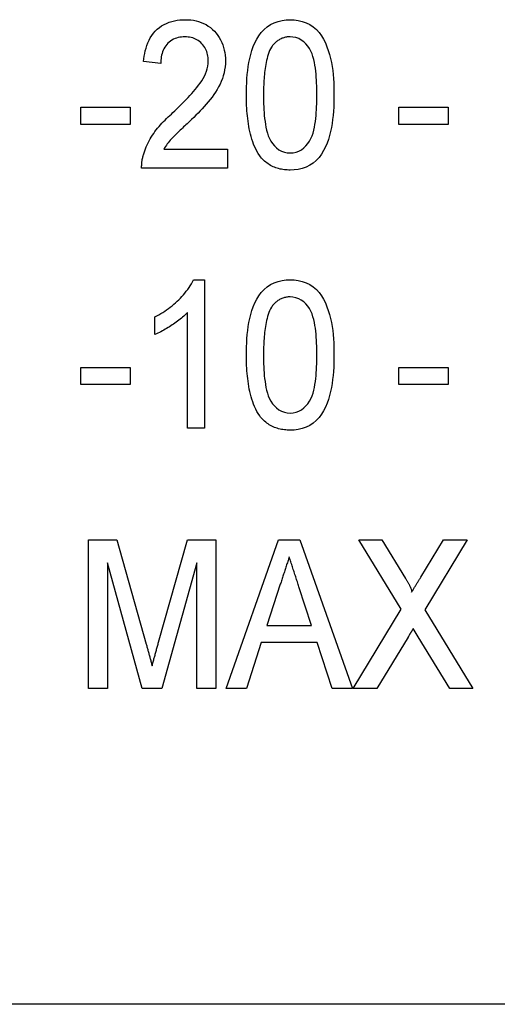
# Model space of a CAD drawing. Header units: millimetres. Extents: x 43 to 3762, y 62 to 374.
# Tile 5 of 15: x 317 to 322, y 341 to 351. Entities that reach past the tile are written whole.
import ezdxf

# ---------------------------------------------------------------- set-up
doc = ezdxf.new("R2010")
doc.units = ezdxf.units.MM
doc.layers.add('DETAIL', color=2, linetype='Continuous')

msp = doc.modelspace()

# ---------------------------------------------------------------- linework, layer by layer
at = {"layer": 'DETAIL'}
for p, q in [((318.3938, 350.2377), (318.2207, 350.2569)), ((317.5861, 349.7953), (318.0861, 349.7953)), ((317.5861, 349.6223), (317.5861, 349.7953)), ((318.0861, 349.7953), (318.0861, 349.6223)), ((320.7976, 349.7953), (321.2976, 349.7953)), ((320.7976, 349.6223), (320.7976, 349.7953)), ((321.2976, 349.7953), (321.2976, 349.6223)), ((318.0861, 349.6223), (317.5861, 349.6223)), ((321.2976, 349.6223), (320.7976, 349.6223)), ((318.425, 349.3723), (319.0669, 349.3723)), ((319.0669, 349.3723), (319.0669, 349.18)), ((319.0669, 349.18), (318.2015, 349.18)), ((318.7246, 348.053), (318.8361, 348.053)), ((318.8361, 348.053), (318.8361, 346.553)), ((318.3361, 347.5008), (318.3361, 347.678)), ((318.663, 346.553), (318.663, 347.7219)), ((317.5861, 347.1684), (318.0861, 347.1684)), ((317.5861, 346.9953), (317.5861, 347.1684)), ((318.0861, 347.1684), (318.0861, 346.9953)), ((320.7976, 347.1684), (321.2976, 347.1684)), ((320.7976, 346.9953), (320.7976, 347.1684)), ((321.2976, 347.1684), (321.2976, 346.9953)), ((318.0861, 346.9953), (317.5861, 346.9953)), ((321.2976, 346.9953), (320.7976, 346.9953)), ((318.8361, 346.553), (318.663, 346.553)), ((317.663, 345.4261), (317.9506, 345.4261)), ((317.663, 343.9261), (317.663, 345.4261)), ((317.9506, 345.4261), (318.2475, 344.3735)), ((318.3722, 344.3916), (318.6642, 345.4261)), ((318.6642, 345.4261), (318.9515, 345.4261)), ((318.9515, 345.4261), (318.9515, 343.9261)), ((319.0546, 343.9261), (319.5843, 345.4261)), ((319.5843, 345.4261), (319.8, 345.4261)), ((319.8, 345.4261), (320.3295, 343.9261)), ((320.8232, 344.726), (320.3938, 345.4261)), ((320.3938, 345.4261), (320.6276, 345.4261)), ((320.6276, 345.4261), (320.8662, 345.0367)), ((321.0203, 345.0493), (321.2499, 345.4261)), ((321.49, 345.4261), (321.0603, 344.7206)), ((321.2499, 345.4261), (321.49, 345.4261)), ((318.2075, 343.9261), (317.8553, 345.1953)), ((317.8553, 345.1953), (317.8553, 343.9261)), ((318.7592, 345.1953), (318.4067, 343.9261)), ((318.7592, 343.9261), (318.7592, 345.1953)), ((319.6017, 344.9772), (319.4662, 344.5607)), ((319.9175, 344.5607), (319.7904, 344.9511)), ((320.3361, 343.9261), (320.8232, 344.726)), ((321.0603, 344.7206), (321.5476, 343.9261)), ((319.4662, 344.5607), (319.9175, 344.5607)), ((320.9954, 344.4453), (320.9437, 344.5292)), ((320.892, 344.4441), (320.5762, 343.9261)), ((321.3139, 343.9261), (320.9954, 344.4453)), ((319.4097, 344.3877), (319.2592, 343.9261)), ((319.974, 344.3877), (319.4097, 344.3877)), ((320.1246, 343.9261), (319.974, 344.3877)), ((317.8553, 343.9261), (317.663, 343.9261)), ((318.4067, 343.9261), (318.2075, 343.9261)), ((318.9515, 343.9261), (318.7592, 343.9261)), ((319.2592, 343.9261), (319.0546, 343.9261)), ((320.3295, 343.9261), (320.1246, 343.9261)), ((320.5762, 343.9261), (320.3361, 343.9261)), ((321.5476, 343.9261), (321.3139, 343.9261)), ((387.7327, 340.735), (312.0157, 340.735))]:
    msp.add_line(p, q, dxfattribs=at)
at = {"layer": 'DETAIL', "flags": 128}
for points in [[(318.2207, 350.2569), (318.2236, 350.2846), (318.2272, 350.3123), (318.2319, 350.3398), (318.238, 350.367), (318.2454, 350.3939), (318.2539, 350.4205), (318.2639, 350.4465), (318.2757, 350.4718), (318.289, 350.4963), (318.3039, 350.5199), (318.3206, 350.5422), (318.339, 350.5632), (318.359, 350.5826), (318.3805, 350.6004), (318.4033, 350.6164), (318.4273, 350.6306), (318.4523, 350.6431), (318.4781, 350.6536), (318.5047, 350.6621), (318.5318, 350.6687), (318.5592, 350.6737), (318.5869, 350.6773), (318.6147, 350.6791), (318.6426, 350.68)], [(318.6426, 350.68), (318.6697, 350.6792), (318.6968, 350.6774), (318.7237, 350.6738), (318.7503, 350.6686), (318.7765, 350.6618), (318.8023, 350.6532), (318.8273, 350.6427), (318.8514, 350.6302), (318.8745, 350.616), (318.8965, 350.6001), (318.9171, 350.5825), (318.9363, 350.5634), (318.9542, 350.5429), (318.9707, 350.5214), (318.9857, 350.4988), (318.9991, 350.4753), (319.0109, 350.4508), (319.021, 350.4256), (319.0296, 350.3999), (319.0363, 350.3736), (319.0413, 350.347), (319.0449, 350.3201), (319.0468, 350.293), (319.0476, 350.2659)], [(319.2592, 349.9197), (319.2597, 349.961), (319.2605, 350.0023), (319.2621, 350.0436), (319.2646, 350.0848), (319.2681, 350.1259), (319.2724, 350.167), (319.2779, 350.2079), (319.2849, 350.2486), (319.293, 350.2891), (319.3029, 350.3292), (319.3149, 350.3687), (319.3287, 350.4076), (319.3448, 350.4457), (319.3636, 350.4824), (319.3852, 350.5176), (319.4098, 350.5508), (319.4378, 350.5811), (319.4691, 350.608), (319.5034, 350.631), (319.5402, 350.6495), (319.5792, 350.6633), (319.6193, 350.6729), (319.6602, 350.6784), (319.7015, 350.68)], [(319.7015, 350.68), (319.7428, 350.6781), (319.7837, 350.6726), (319.8238, 350.6629), (319.8627, 350.649), (319.8998, 350.6309), (319.9346, 350.6086), (319.9663, 350.5821), (319.9945, 350.5519), (320.0189, 350.5186), (320.0394, 350.4827), (320.0571, 350.4454), (320.0727, 350.4072), (320.0865, 350.3682), (320.0986, 350.3288), (320.1093, 350.2889), (320.1185, 350.2486), (320.1256, 350.2079), (320.1313, 350.1671), (320.1356, 350.126), (320.1388, 350.0848), (320.1412, 350.0436), (320.1427, 350.0023), (320.1434, 349.961), (320.1438, 349.9197)], [(318.639, 350.5069), (318.6219, 350.5063), (318.6048, 350.505), (318.5878, 350.5027), (318.571, 350.4993), (318.5544, 350.4948), (318.5383, 350.4889), (318.5228, 350.4817), (318.5078, 350.4734), (318.4934, 350.4641), (318.48, 350.4535), (318.4674, 350.4418), (318.4557, 350.4293), (318.445, 350.4159), (318.4354, 350.4017), (318.4268, 350.3869), (318.4193, 350.3715), (318.413, 350.3555), (318.4077, 350.3392), (318.4032, 350.3227), (318.3997, 350.3059), (318.3971, 350.2889), (318.3953, 350.2719), (318.3943, 350.2548), (318.3938, 350.2377)], [(318.8746, 350.265), (318.8742, 350.2808), (318.873, 350.2965), (318.8707, 350.312), (318.8676, 350.3275), (318.8636, 350.3427), (318.8587, 350.3577), (318.8526, 350.3722), (318.8456, 350.3864), (318.8378, 350.4), (318.829, 350.4131), (318.8193, 350.4255), (318.8089, 350.4374), (318.7977, 350.4485), (318.7858, 350.4588), (318.7732, 350.4682), (318.7599, 350.4766), (318.746, 350.484), (318.7316, 350.4904), (318.7167, 350.4956), (318.7015, 350.4997), (318.686, 350.5029), (318.6704, 350.5051), (318.6547, 350.5063), (318.639, 350.5069)], [(319.6997, 350.5069), (319.6904, 350.5066), (319.6812, 350.5062), (319.6719, 350.5054), (319.6628, 350.5042), (319.6537, 350.5025), (319.6446, 350.5004), (319.6357, 350.4979), (319.6269, 350.495), (319.6182, 350.4917), (319.6097, 350.488), (319.6014, 350.4839), (319.5933, 350.4795), (319.5853, 350.4748), (319.5776, 350.4697), (319.57, 350.4643), (319.5627, 350.4586), (319.5556, 350.4526), (319.5488, 350.4463), (319.5423, 350.4398), (319.536, 350.433), (319.5299, 350.426), (319.5241, 350.4188), (319.5184, 350.4115), (319.5128, 350.4041)], [(319.9707, 349.9203), (319.9705, 349.9503), (319.9701, 349.9803), (319.9694, 350.0103), (319.9682, 350.0402), (319.9667, 350.0702), (319.9648, 350.1001), (319.9624, 350.13), (319.9594, 350.1598), (319.9556, 350.1895), (319.9511, 350.2192), (319.9458, 350.2487), (319.9394, 350.278), (319.9316, 350.3069), (319.9224, 350.3354), (319.9109, 350.3631), (319.8964, 350.3894), (319.8792, 350.414), (319.8596, 350.4366), (319.8379, 350.4573), (319.8136, 350.4748), (319.7872, 350.4891), (319.759, 350.4992), (319.7296, 350.505), (319.6997, 350.5069)], [(319.5128, 350.4041), (319.5029, 350.386), (319.4937, 350.3675), (319.4858, 350.3484), (319.479, 350.329), (319.4729, 350.3092), (319.4674, 350.2893), (319.4626, 350.2693), (319.4582, 350.2491), (319.4543, 350.2288), (319.4509, 350.2084), (319.4479, 350.188), (319.4453, 350.1675), (319.4429, 350.147), (319.4409, 350.1265), (319.4391, 350.1059), (319.4375, 350.0854), (319.4362, 350.0648), (319.435, 350.0441), (319.4341, 350.0235), (319.4334, 350.0029), (319.4329, 349.9823), (319.4326, 349.9616), (319.4324, 349.941), (319.4323, 349.9203)], [(318.5179, 349.7422), (318.5374, 349.7609), (318.5569, 349.7797), (318.5762, 349.7985), (318.5954, 349.8176), (318.6145, 349.8367), (318.6335, 349.8559), (318.6523, 349.8754), (318.6708, 349.8951), (318.6892, 349.915), (318.7074, 349.9349), (318.7254, 349.9551), (318.743, 349.9757), (318.7601, 349.9966), (318.7768, 350.0178), (318.7928, 350.0396), (318.8078, 350.0621), (318.8218, 350.0853), (318.8346, 350.1091), (318.8459, 350.1337), (318.8557, 350.1589), (318.8638, 350.1848), (318.8697, 350.2112), (318.8729, 350.238), (318.8746, 350.265)], [(319.0476, 350.2659), (319.0467, 350.2352), (319.0441, 350.2046), (319.0396, 350.1742), (319.0337, 350.1441), (319.0259, 350.1144), (319.0165, 350.0852), (319.0055, 350.0565), (318.9929, 350.0285), (318.9788, 350.0012), (318.9638, 349.9744), (318.9477, 349.9483), (318.9306, 349.9227), (318.9127, 349.8978), (318.894, 349.8735), (318.8744, 349.8498), (318.8544, 349.8265), (318.834, 349.8036), (318.8131, 349.781), (318.7919, 349.7588), (318.7706, 349.7367), (318.7491, 349.7149), (318.7272, 349.6933), (318.7052, 349.6719), (318.6832, 349.6505)], [(319.3935, 349.3053), (319.3793, 349.3278), (319.3658, 349.3506), (319.3534, 349.3741), (319.3423, 349.3983), (319.3323, 349.4229), (319.3232, 349.4479), (319.3148, 349.4731), (319.3073, 349.4986), (319.3004, 349.5243), (319.2942, 349.5501), (319.2887, 349.5761), (319.2838, 349.6022), (319.2794, 349.6284), (319.2756, 349.6547), (319.2722, 349.6811), (319.2692, 349.7075), (319.2667, 349.7339), (319.2646, 349.7604), (319.2628, 349.787), (319.2615, 349.8135), (319.2605, 349.84), (319.2599, 349.8666), (319.2595, 349.8932), (319.2592, 349.9197)], [(319.4323, 349.9203), (319.4325, 349.8905), (319.4329, 349.8606), (319.4336, 349.8307), (319.4346, 349.8008), (319.4361, 349.7709), (319.438, 349.7411), (319.4403, 349.7113), (319.4433, 349.6815), (319.4471, 349.6519), (319.4515, 349.6223), (319.4567, 349.5929), (319.463, 349.5636), (319.4708, 349.5348), (319.48, 349.5063), (319.4913, 349.4786), (319.5058, 349.4525), (319.5231, 349.4281), (319.5427, 349.4055), (319.5645, 349.385), (319.5883, 349.367), (319.6144, 349.3524), (319.6424, 349.3419), (319.6717, 349.3358), (319.7015, 349.3338)], [(319.7015, 349.3338), (319.7313, 349.3358), (319.7606, 349.342), (319.7884, 349.3527), (319.8147, 349.3671), (319.8387, 349.3849), (319.8602, 349.4056), (319.8798, 349.4282), (319.8971, 349.4526), (319.9114, 349.4788), (319.923, 349.5064), (319.9323, 349.5348), (319.9399, 349.5637), (319.9462, 349.5929), (319.9514, 349.6224), (319.9559, 349.6519), (319.9596, 349.6816), (319.9626, 349.7113), (319.965, 349.7411), (319.9669, 349.771), (319.9684, 349.8008), (319.9694, 349.8307), (319.9701, 349.8606), (319.9705, 349.8905), (319.9707, 349.9203)], [(320.1438, 349.9197), (320.1433, 349.8785), (320.1424, 349.8372), (320.1409, 349.796), (320.1383, 349.7548), (320.1348, 349.7137), (320.1304, 349.6727), (320.1248, 349.6318), (320.118, 349.5911), (320.1098, 349.5507), (320.0999, 349.5107), (320.0883, 349.4711), (320.0744, 349.4322), (320.0582, 349.3943), (320.0394, 349.3576), (320.0179, 349.3224), (319.9931, 349.2894), (319.9652, 349.259), (319.9339, 349.2322), (319.8996, 349.2092), (319.8626, 349.191), (319.8238, 349.1771), (319.7836, 349.1677), (319.7427, 349.1623), (319.7015, 349.1607)], [(318.2186, 349.3134), (318.2252, 349.3345), (318.2321, 349.3555), (318.2396, 349.3763), (318.248, 349.3967), (318.257, 349.4169), (318.2667, 349.4368), (318.2769, 349.4564), (318.2876, 349.4758), (318.2988, 349.4948), (318.3106, 349.5136), (318.323, 349.5319), (318.3359, 349.5498), (318.3493, 349.5674), (318.3631, 349.5846), (318.3773, 349.6016), (318.3919, 349.6182), (318.4068, 349.6345), (318.4221, 349.6505), (318.4375, 349.6663), (318.4532, 349.6819), (318.4691, 349.6973), (318.4852, 349.7124), (318.5015, 349.7273), (318.5179, 349.7422)], [(318.6832, 349.6505), (318.6715, 349.6397), (318.6599, 349.6289), (318.6483, 349.6181), (318.6368, 349.6072), (318.6253, 349.5962), (318.6138, 349.5853), (318.6023, 349.5744), (318.5908, 349.5635), (318.5793, 349.5525), (318.5679, 349.5414), (318.5565, 349.5304), (318.5451, 349.5194), (318.5339, 349.5081), (318.5228, 349.4968), (318.5118, 349.4853), (318.5009, 349.4738), (318.4902, 349.4621), (318.4798, 349.4501), (318.4698, 349.4378), (318.4601, 349.4252), (318.4509, 349.4123), (318.4421, 349.3991), (318.4335, 349.3857), (318.425, 349.3723)], [(318.2015, 349.18), (318.2014, 349.1856), (318.2014, 349.1912), (318.2014, 349.1968), (318.2015, 349.2025), (318.2016, 349.2081), (318.2018, 349.2137), (318.2021, 349.2193), (318.2024, 349.225), (318.2029, 349.2306), (318.2034, 349.2362), (318.204, 349.2418), (318.2047, 349.2473), (318.2055, 349.2529), (318.2063, 349.2585), (318.2072, 349.2641), (318.2082, 349.2696), (318.2093, 349.2751), (318.2104, 349.2806), (318.2117, 349.2861), (318.213, 349.2916), (318.2143, 349.297), (318.2157, 349.3025), (318.2172, 349.3079), (318.2186, 349.3134)], [(319.7015, 349.1607), (319.6868, 349.1612), (319.6721, 349.1619), (319.6574, 349.1628), (319.6427, 349.1643), (319.6281, 349.1662), (319.6136, 349.1687), (319.5993, 349.1718), (319.585, 349.1755), (319.5709, 349.1797), (319.5569, 349.1844), (319.5431, 349.1895), (319.5296, 349.1953), (319.5163, 349.2017), (319.5034, 349.2087), (319.4908, 349.2163), (319.4785, 349.2244), (319.4665, 349.233), (319.4549, 349.2421), (319.4436, 349.2515), (319.4327, 349.2614), (319.4222, 349.2717), (319.4123, 349.2826), (319.4028, 349.2938), (319.3935, 349.3053)], [(318.3361, 347.678), (318.3561, 347.6891), (318.3761, 347.7003), (318.3958, 347.7118), (318.4153, 347.7238), (318.4345, 347.7362), (318.4533, 347.7492), (318.4719, 347.7626), (318.4901, 347.7764), (318.508, 347.7907), (318.5255, 347.8053), (318.5427, 347.8204), (318.5596, 347.8358), (318.5761, 347.8517), (318.5923, 347.8679), (318.608, 347.8845), (318.6233, 347.9015), (318.6382, 347.9188), (318.6525, 347.9367), (318.6664, 347.9549), (318.6797, 347.9735), (318.6923, 347.9926), (318.7039, 348.0123), (318.7145, 348.0325), (318.7246, 348.053)], [(319.2592, 347.2928), (319.2597, 347.3341), (319.2605, 347.3754), (319.2621, 347.4167), (319.2646, 347.4579), (319.2681, 347.499), (319.2724, 347.5401), (319.2779, 347.581), (319.2849, 347.6217), (319.293, 347.6622), (319.3029, 347.7023), (319.3149, 347.7418), (319.3287, 347.7807), (319.3448, 347.8187), (319.3636, 347.8555), (319.3852, 347.8907), (319.4098, 347.9238), (319.4378, 347.9542), (319.4691, 347.9811), (319.5034, 348.0041), (319.5402, 348.0226), (319.5792, 348.0364), (319.6193, 348.046), (319.6602, 348.0515), (319.7015, 348.053)], [(319.7015, 348.053), (319.7428, 348.0511), (319.7837, 348.0457), (319.8238, 348.0359), (319.8627, 348.0221), (319.8998, 348.0039), (319.9346, 347.9816), (319.9663, 347.9552), (319.9945, 347.925), (320.0189, 347.8917), (320.0394, 347.8558), (320.0571, 347.8185), (320.0727, 347.7803), (320.0865, 347.7413), (320.0986, 347.7018), (320.1093, 347.662), (320.1185, 347.6217), (320.1256, 347.581), (320.1313, 347.5401), (320.1356, 347.4991), (320.1388, 347.4579), (320.1412, 347.4167), (320.1427, 347.3754), (320.1434, 347.3341), (320.1438, 347.2928)], [(319.6997, 347.88), (319.6904, 347.8797), (319.6812, 347.8792), (319.6719, 347.8785), (319.6628, 347.8773), (319.6537, 347.8756), (319.6446, 347.8735), (319.6357, 347.871), (319.6269, 347.8681), (319.6182, 347.8648), (319.6097, 347.8611), (319.6014, 347.857), (319.5933, 347.8526), (319.5853, 347.8478), (319.5776, 347.8428), (319.57, 347.8374), (319.5627, 347.8317), (319.5556, 347.8257), (319.5488, 347.8194), (319.5423, 347.8129), (319.536, 347.8061), (319.5299, 347.7991), (319.5241, 347.7919), (319.5184, 347.7846), (319.5128, 347.7772)], [(319.9707, 347.2934), (319.9705, 347.3234), (319.9701, 347.3534), (319.9694, 347.3833), (319.9682, 347.4133), (319.9667, 347.4432), (319.9648, 347.4732), (319.9624, 347.503), (319.9594, 347.5329), (319.9556, 347.5626), (319.9511, 347.5922), (319.9458, 347.6218), (319.9394, 347.651), (319.9316, 347.68), (319.9224, 347.7085), (319.9109, 347.7362), (319.8964, 347.7625), (319.8792, 347.787), (319.8596, 347.8097), (319.8379, 347.8304), (319.8136, 347.8479), (319.7872, 347.8622), (319.759, 347.8722), (319.7296, 347.8781), (319.6997, 347.88)], [(319.5128, 347.7772), (319.5029, 347.7591), (319.4937, 347.7406), (319.4858, 347.7215), (319.479, 347.702), (319.4729, 347.6823), (319.4674, 347.6624), (319.4626, 347.6423), (319.4582, 347.6222), (319.4543, 347.6019), (319.4509, 347.5815), (319.4479, 347.5611), (319.4453, 347.5406), (319.4429, 347.5201), (319.4409, 347.4996), (319.4391, 347.479), (319.4375, 347.4584), (319.4362, 347.4378), (319.435, 347.4172), (319.4341, 347.3966), (319.4334, 347.376), (319.4329, 347.3553), (319.4326, 347.3347), (319.4324, 347.3141), (319.4323, 347.2934)], [(318.663, 347.7219), (318.6514, 347.7101), (318.6397, 347.6985), (318.6277, 347.6871), (318.6153, 347.6761), (318.6027, 347.6653), (318.5899, 347.6549), (318.577, 347.6446), (318.5638, 347.6345), (318.5505, 347.6247), (318.537, 347.6152), (318.5234, 347.6058), (318.5096, 347.5966), (318.4958, 347.5875), (318.4819, 347.5785), (318.4679, 347.5698), (318.4537, 347.5611), (318.4395, 347.5527), (318.4251, 347.5445), (318.4107, 347.5365), (318.396, 347.5288), (318.3813, 347.5213), (318.3663, 347.5142), (318.3513, 347.5074), (318.3361, 347.5008)], [(319.3935, 346.6783), (319.3793, 346.7008), (319.3658, 346.7237), (319.3534, 346.7472), (319.3423, 346.7714), (319.3323, 346.796), (319.3232, 346.821), (319.3148, 346.8462), (319.3073, 346.8717), (319.3004, 346.8973), (319.2942, 346.9232), (319.2887, 346.9492), (319.2838, 346.9753), (319.2794, 347.0015), (319.2756, 347.0278), (319.2722, 347.0542), (319.2692, 347.0806), (319.2667, 347.107), (319.2646, 347.1335), (319.2628, 347.16), (319.2615, 347.1866), (319.2605, 347.2131), (319.2599, 347.2397), (319.2595, 347.2663), (319.2592, 347.2928)], [(319.4323, 347.2934), (319.4325, 347.2635), (319.4329, 347.2336), (319.4336, 347.2037), (319.4346, 347.1739), (319.4361, 347.144), (319.438, 347.1142), (319.4403, 347.0844), (319.4433, 347.0546), (319.4471, 347.025), (319.4515, 346.9954), (319.4567, 346.9659), (319.463, 346.9367), (319.4708, 346.9079), (319.48, 346.8794), (319.4913, 346.8517), (319.5058, 346.8255), (319.5231, 346.8012), (319.5427, 346.7786), (319.5645, 346.7581), (319.5883, 346.7401), (319.6144, 346.7255), (319.6424, 346.715), (319.6717, 346.7089), (319.7015, 346.7069)], [(319.7015, 346.7069), (319.7313, 346.7089), (319.7606, 346.7151), (319.7884, 346.7258), (319.8147, 346.7402), (319.8387, 346.758), (319.8602, 346.7787), (319.8798, 346.8013), (319.8971, 346.8256), (319.9114, 346.8519), (319.923, 346.8795), (319.9323, 346.9079), (319.9399, 346.9368), (319.9462, 346.966), (319.9514, 346.9954), (319.9559, 347.025), (319.9596, 347.0547), (319.9626, 347.0844), (319.965, 347.1142), (319.9669, 347.144), (319.9684, 347.1739), (319.9694, 347.2038), (319.9701, 347.2336), (319.9705, 347.2635), (319.9707, 347.2934)], [(320.1438, 347.2928), (320.1433, 347.2516), (320.1424, 347.2103), (320.1409, 347.1691), (320.1383, 347.1279), (320.1348, 347.0868), (320.1304, 347.0458), (320.1248, 347.0049), (320.118, 346.9642), (320.1098, 346.9238), (320.0999, 346.8837), (320.0883, 346.8441), (320.0744, 346.8053), (320.0582, 346.7674), (320.0394, 346.7306), (320.0179, 346.6954), (319.9931, 346.6624), (319.9652, 346.6321), (319.9339, 346.6052), (319.8996, 346.5823), (319.8626, 346.5641), (319.8238, 346.5502), (319.7836, 346.5408), (319.7427, 346.5354), (319.7015, 346.5338)], [(319.7015, 346.5338), (319.6868, 346.5343), (319.6721, 346.5349), (319.6574, 346.5359), (319.6427, 346.5373), (319.6281, 346.5393), (319.6136, 346.5418), (319.5993, 346.5449), (319.585, 346.5486), (319.5709, 346.5528), (319.5569, 346.5574), (319.5431, 346.5626), (319.5296, 346.5684), (319.5163, 346.5748), (319.5034, 346.5818), (319.4908, 346.5894), (319.4785, 346.5975), (319.4665, 346.6061), (319.4549, 346.6151), (319.4436, 346.6246), (319.4327, 346.6345), (319.4222, 346.6448), (319.4123, 346.6557), (319.4028, 346.6669), (319.3935, 346.6783)], [(319.6919, 345.253), (319.6881, 345.2416), (319.6843, 345.2301), (319.6805, 345.2186), (319.6768, 345.2071), (319.673, 345.1956), (319.6692, 345.1841), (319.6655, 345.1726), (319.6617, 345.1611), (319.6579, 345.1497), (319.6541, 345.1382), (319.6504, 345.1267), (319.6466, 345.1152), (319.6429, 345.1037), (319.6391, 345.0922), (319.6354, 345.0807), (319.6316, 345.0692), (319.6279, 345.0577), (319.6242, 345.0462), (319.6204, 345.0347), (319.6167, 345.0232), (319.6129, 345.0117), (319.6092, 345.0002), (319.6055, 344.9887), (319.6017, 344.9772)], [(319.7904, 344.9511), (319.7863, 344.9636), (319.7822, 344.9762), (319.7781, 344.9888), (319.774, 345.0014), (319.7699, 345.014), (319.7658, 345.0266), (319.7618, 345.0392), (319.7577, 345.0517), (319.7535, 345.0643), (319.7494, 345.0769), (319.7452, 345.0894), (319.741, 345.102), (319.7368, 345.1146), (319.7327, 345.1271), (319.7287, 345.1397), (319.7247, 345.1524), (319.7206, 345.165), (319.7166, 345.1776), (319.7124, 345.1901), (319.7083, 345.2027), (319.7041, 345.2153), (319.7, 345.2278), (319.6959, 345.2404), (319.6919, 345.253)], [(320.8662, 345.0367), (320.8695, 345.0312), (320.8729, 345.0256), (320.8762, 345.0201), (320.8795, 345.0145), (320.8828, 345.009), (320.8861, 345.0034), (320.8893, 344.9978), (320.8925, 344.9922), (320.8957, 344.9865), (320.8988, 344.9809), (320.902, 344.9752), (320.9051, 344.9695), (320.908, 344.9638), (320.9109, 344.958), (320.9136, 344.9521), (320.9162, 344.9462), (320.9188, 344.9403), (320.9214, 344.9343), (320.9238, 344.9283), (320.9259, 344.9223), (320.9277, 344.916), (320.929, 344.9096), (320.9292, 344.9032), (320.9275, 344.897)], [(320.9275, 344.897), (320.9313, 344.9034), (320.9351, 344.9097), (320.9389, 344.9161), (320.9428, 344.9225), (320.9466, 344.9288), (320.9505, 344.9352), (320.9544, 344.9415), (320.9583, 344.9478), (320.9622, 344.9541), (320.9661, 344.9605), (320.97, 344.9668), (320.9739, 344.9731), (320.9778, 344.9795), (320.9816, 344.9858), (320.9855, 344.9922), (320.9894, 344.9985), (320.9932, 345.0049), (320.9971, 345.0112), (321.0009, 345.0176), (321.0048, 345.0239), (321.0087, 345.0303), (321.0126, 345.0366), (321.0164, 345.043), (321.0203, 345.0493)], [(320.9437, 344.5292), (320.9415, 344.5256), (320.9393, 344.5221), (320.9372, 344.5186), (320.935, 344.515), (320.9329, 344.5115), (320.9307, 344.508), (320.9285, 344.5044), (320.9264, 344.5009), (320.9242, 344.4973), (320.9221, 344.4938), (320.9199, 344.4902), (320.9178, 344.4867), (320.9156, 344.4831), (320.9135, 344.4796), (320.9114, 344.476), (320.9092, 344.4725), (320.9071, 344.469), (320.9049, 344.4654), (320.9028, 344.4619), (320.9006, 344.4583), (320.8985, 344.4548), (320.8963, 344.4512), (320.8941, 344.4477), (320.892, 344.4441)], [(318.2475, 344.3735), (318.25, 344.3644), (318.2526, 344.3552), (318.2551, 344.346), (318.2576, 344.3369), (318.2601, 344.3277), (318.2626, 344.3185), (318.2651, 344.3093), (318.2676, 344.3002), (318.2701, 344.291), (318.2727, 344.2819), (318.2753, 344.2727), (318.2779, 344.2635), (318.2804, 344.2544), (318.2829, 344.2452), (318.2852, 344.236), (318.2876, 344.2268), (318.2901, 344.2176), (318.2926, 344.2084), (318.2951, 344.1993), (318.2976, 344.1901), (318.3, 344.1809), (318.3024, 344.1717), (318.3049, 344.1625), (318.3073, 344.1533)], [(318.3073, 344.1533), (318.3098, 344.1633), (318.3123, 344.1732), (318.3149, 344.1832), (318.3175, 344.1931), (318.3202, 344.2031), (318.323, 344.213), (318.3257, 344.2229), (318.3283, 344.2329), (318.3309, 344.2428), (318.3335, 344.2528), (318.3363, 344.2627), (318.3391, 344.2726), (318.3419, 344.2825), (318.3446, 344.2924), (318.3473, 344.3023), (318.35, 344.3123), (318.3527, 344.3222), (318.3554, 344.3321), (318.3582, 344.3421), (318.3609, 344.352), (318.3637, 344.3619), (318.3665, 344.3718), (318.3693, 344.3817), (318.3722, 344.3916)]]:
    msp.add_lwpolyline(points, dxfattribs=at)

doc.saveas('drawing.dxf')
